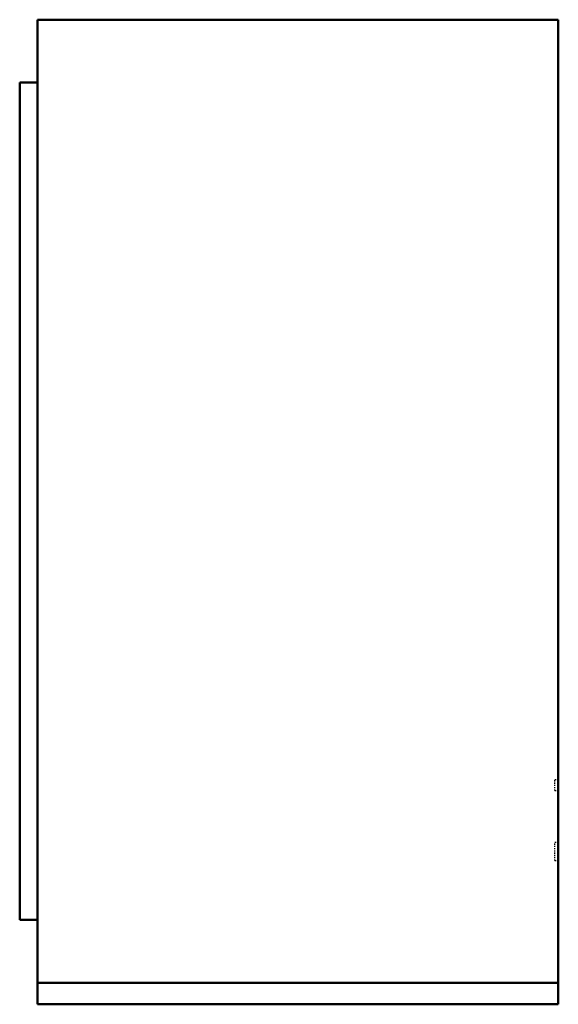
# Model space of a CAD drawing. Header units: millimetres. Extents: x -246 to 230, y 0 to 870.
import ezdxf

# ---------------------------------------------------------------- set-up
doc = ezdxf.new("R2010")
doc.units = ezdxf.units.MM
doc.linetypes.add('Dashed', pattern=[2, 1, -1])
doc.layers.add('AM_0', color=7, linetype='Continuous', lineweight=50)
doc.layers.add('AM_9', color=6, linetype='Dashed', lineweight=25)

# ---------------------------------------------------------------- blocks, each defined once
blk = doc.blocks.new('1_RZA48AAVJU_PART6_0_in_RZA48AAVJU_2')
at = {"layer": 'AM_0'}
for p, q in [((-230.1875, 869.95), (230.1875, 869.95)), ((230.1875, 19.05), (230.1875, 869.95)), ((-230.1875, 869.95), (-230.1875, 19.05)), ((230.1875, 19.05), (-230.1875, 19.05))]:
    blk.add_line(p, q, dxfattribs=at)
blk = doc.blocks.new('2_RZA48AAVJU_PART4_0_in_RZA48AAVJU_2')
at = {"layer": 'AM_0'}
for p, q in [((-230.1875, 0), (-230.1875, 19.05)), ((230.1875, 19.05), (230.1875, 0)), ((-230.1875, 0), (230.1875, 0))]:
    blk.add_line(p, q, dxfattribs=at)
blk = doc.blocks.new('3_RZA48AAVJU_PART3_0_in_RZA48AAVJU_2')
at = {"layer": 'AM_0'}
for p, q in [((-246.0625, 74.6125), (-246.0625, 814.3875)), ((-230.1875, 814.3875), (-246.0625, 814.3875)), ((-246.0625, 74.6125), (-230.1875, 74.6125))]:
    blk.add_line(p, q, dxfattribs=at)
blk = doc.blocks.new('4_RZA48AAVJU_PART2_0_in_RZA48AAVJU_2')
at = {"layer": 'AM_9'}
for p, q in [((230.1875, 198.4375), (227.0125, 198.4375)), ((227.0125, 188.9125), (227.0125, 198.4375)), ((227.0125, 188.9125), (230.1875, 188.9125))]:
    blk.add_line(p, q, dxfattribs=at)
blk = doc.blocks.new('5_RZA48AAVJU_PART1_0_in_RZA48AAVJU_2')
at = {"layer": 'AM_9'}
for p, q in [((230.1875, 142.875), (227.0125, 142.875)), ((227.0125, 127), (227.0125, 142.875)), ((227.0125, 127), (230.1875, 127))]:
    blk.add_line(p, q, dxfattribs=at)

msp = doc.modelspace()

# ---------------------------------------------------------------- block references
for name in ['1_RZA48AAVJU_PART6_0_in_RZA48AAVJU_2', '3_RZA48AAVJU_PART3_0_in_RZA48AAVJU_2', '4_RZA48AAVJU_PART2_0_in_RZA48AAVJU_2', '5_RZA48AAVJU_PART1_0_in_RZA48AAVJU_2', '2_RZA48AAVJU_PART4_0_in_RZA48AAVJU_2']:
    msp.add_blockref(name, (0, 0))

doc.saveas('drawing.dxf')
